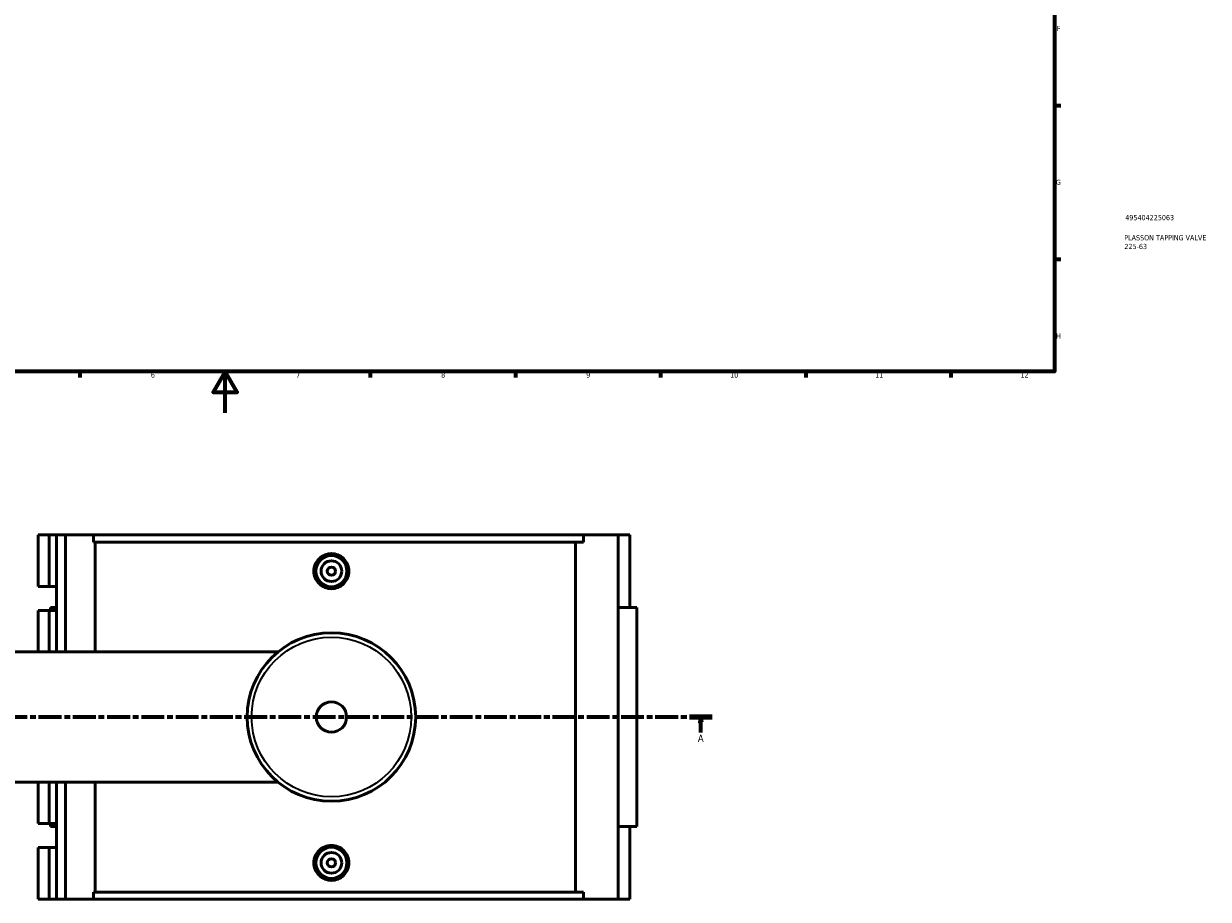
# Model space of a CAD drawing. Header units: millimetres. Extents: x 0 to 1022, y -235 to 1214.
# Tile 2 of 7: x 323 to 895, y -235 to 188. Entities that reach past the tile are written whole.
import ezdxf

# ---------------------------------------------------------------- set-up
doc = ezdxf.new("R2010")
doc.units = ezdxf.units.MM
doc.linetypes.add('CHAIN', pattern=[0.3543, 0.2362, -0.0295, 0.0591, -0.0295])
for name, color, linetype, lineweight in [('Border (ISO)', 7, 'Continuous', 70), ('Section Line (ISO)', 7, 'CHAIN', 70), ('Title (ISO)', 7, 'Continuous', 50), ('Visible (ISO)', 7, 'Continuous', 50), ('Visible Narrow (ISO)', 7, 'Continuous', 35)]:
    doc.layers.add(name, color=color, linetype=linetype, lineweight=lineweight)
doc.styles.add('Label Text (ISO)', font='tahoma.ttf')
doc.styles.add('Note Text (ISO)', font='tahoma.ttf')

# ---------------------------------------------------------------- blocks, each defined once
blk = doc.blocks.new('Borders Default Border')
at = {"layer": 'Border (ISO)'}
for p, q in [((821, 148.5), (823.9, 148.5)), ((821, 74.25), (823.9, 74.25)), ((350.42, 20), (350.42, 17.1)), ((490.58, 20), (490.58, 17.1)), ((560.67, 20), (560.67, 17.1)), ((630.75, 20), (630.75, 17.1)), ((700.83, 20), (700.83, 17.1)), ((770.92, 20), (770.92, 17.1))]:
    blk.add_line(p, q, dxfattribs=at)
at = {"layer": 'Border (ISO)', "flags": 128}
for points in [[(20, 20), (20, 574), (821, 574), (821, 20), (20, 20)], [(420.5, 0), (420.5, 20), (414.73, 10), (426.27, 10), (420.5, 20)]]:
    blk.add_lwpolyline(points, dxfattribs=at)
at = {"layer": 'Border (ISO)', "color": 232, "true_color": 0xca0064, "char_height": 2.5, "attachment_point": 7, "style": 'Note Text (ISO)'}
for s, insert in [('F', (822, 184.38)), ('G', (821.61, 110.08)), ('H', (821.74, 35.88)), ('6', (384.66, 17.05)), ('7', (454.77, 17.1)), ('8', (524.81, 17.04)), ('9', (594.88, 17.05)), ('10', (664.29, 17.05)), ('11', (734.37, 17.1)), ('12', (804.46, 17.1))]:
    blk.add_mtext(s, dxfattribs=dict(at, insert=insert))
blk = doc.blocks.new('Title Blocks ISO')
at = {"layer": 'Title (ISO)', "color": 232, "true_color": 0xca0064, "style": 'Note Text (ISO)'}
for tag, p in [('PART_NUMBER_001', (34.09, 73.08)), ('DESCRIPTION_001', (33.58, 63.35)), ('DESCRIPTION_002', (33.65, 59.13))]:
    blk.add_attdef(tag, p, '', height=2.5, dxfattribs=at)
blk = doc.blocks.new('2dTransSection0')
at = {"layer": 'Section Line (ISO)', "linetype": 'CHAIN', "ltscale": 46.681}
blk.add_line((231.26, -146.75), (655.68, -146.75), dxfattribs=at)
at = {"layer": 'Section Line (ISO)', "linetype": 'Continuous', "lineweight": 140}
for p, q in [((231.26, -146.75), (242.2, -146.75)), ((644.74, -146.75), (655.68, -146.75))]:
    blk.add_line(p, q, dxfattribs=at)
at = {"layer": 'Section Line (ISO)', "linetype": 'Continuous'}
for p, q in [((236.73, -146.75), (236.23, -149.25)), ((236.73, -149.25), (236.73, -146.75)), ((237.23, -149.25), (236.73, -146.75)), ((650.21, -146.75), (649.71, -149.25)), ((650.21, -149.25), (650.21, -146.75)), ((650.71, -149.25), (650.21, -146.75)), ((236.23, -149.25), (237.23, -149.25)), ((236.73, -154.16), (236.73, -149.25)), ((649.71, -149.25), (650.71, -149.25)), ((650.21, -154.16), (650.21, -149.25))]:
    blk.add_line(p, q, dxfattribs=at)
at = {"layer": 'Section Line (ISO)', "linetype": 'Continuous', "flags": 128}
for points in [[(237.23, -149.25), (236.73, -146.75), (236.23, -149.25), (237.23, -149.25)], [(650.71, -149.25), (650.21, -146.75), (649.71, -149.25), (650.71, -149.25)]]:
    blk.add_lwpolyline(points, dxfattribs=at)
at = {"layer": 'Section Line (ISO)'}
for points in [[(237.23, -149.25), (236.73, -146.75), (236.23, -149.25), (237.23, -149.25)], [(650.71, -149.25), (650.21, -146.75), (649.71, -149.25), (650.71, -149.25)]]:
    blk.add_solid(points, dxfattribs=at)
at = {"layer": 'Section Line (ISO)', "char_height": 3.5, "attachment_point": 7, "style": 'Label Text (ISO)'}
for insert in [(235.24, -158.75), (648.72, -158.75)]:
    blk.add_mtext('A', dxfattribs=dict(at, insert=insert))

msp = doc.modelspace()

# ---------------------------------------------------------------- linework, layer by layer
at = {"layer": 'Visible (ISO)'}
for p, q in [((330.183, -58.754), (330.183, -83.817)), ((330.183, -58.754), (335.569, -58.754)), ((335.569, -58.754), (339.164, -58.754)), ((335.569, -58.754), (335.569, -83.817)), ((339.164, -58.754), (339.164, -83.817)), ((339.164, -58.754), (343.473, -58.754)), ((343.473, -58.754), (343.473, -115.254)), ((343.473, -58.754), (356.956, -58.754)), ((356.956, -58.754), (356.956, -62.274)), ((356.956, -58.754), (593.61, -58.754)), ((593.61, -62.274), (356.956, -62.274)), ((357.851, -62.274), (357.851, -115.254)), ((589.732, -231.234), (589.732, -62.274)), ((610.24, -58.754), (593.61, -58.754)), ((593.61, -62.274), (593.61, -58.754)), ((615.846, -58.754), (610.24, -58.754)), ((610.24, -58.754), (610.24, -234.754)), ((615.846, -58.754), (615.846, -93.954)), ((330.183, -83.817), (335.569, -83.817)), ((335.569, -83.817), (339.164, -83.817)), ((339.164, -83.817), (339.164, -95.292)), ((335.569, -95.292), (330.183, -95.292)), ((330.183, -95.292), (330.183, -115.254)), ((339.164, -95.292), (335.569, -95.292)), ((335.569, -95.292), (335.569, -115.254)), ((339.164, -93.954), (336.227, -93.954)), ((336.227, -93.954), (336.227, -95.292)), ((339.164, -95.292), (339.164, -115.254)), ((619.221, -93.954), (610.24, -93.954)), ((619.221, -93.954), (619.221, -199.554)), ((285.841, -115.254), (446.121, -115.254)), ((285.841, -178.254), (446.121, -178.254)), ((330.183, -178.254), (330.183, -198.217)), ((335.569, -178.254), (335.569, -198.217)), ((339.164, -178.254), (339.164, -198.217)), ((343.473, -178.254), (343.473, -234.754)), ((357.851, -178.254), (357.851, -231.234)), ((330.183, -198.217), (335.569, -198.217)), ((335.569, -198.217), (339.164, -198.217)), ((336.227, -198.217), (336.227, -199.554)), ((336.227, -199.554), (339.164, -199.554)), ((339.164, -198.217), (339.164, -209.692)), ((610.24, -199.554), (619.221, -199.554)), ((615.846, -199.554), (615.846, -234.754)), ((335.569, -209.692), (330.183, -209.692)), ((330.183, -209.692), (330.183, -234.754)), ((339.164, -209.692), (335.569, -209.692)), ((335.569, -209.692), (335.569, -234.754)), ((339.164, -209.692), (339.164, -234.754)), ((356.956, -231.234), (356.956, -234.754)), ((593.61, -231.234), (356.956, -231.234)), ((593.61, -234.754), (593.61, -231.234)), ((330.183, -234.754), (335.569, -234.754)), ((335.569, -234.754), (339.164, -234.754)), ((339.164, -234.754), (343.473, -234.754)), ((343.473, -234.754), (356.956, -234.754)), ((356.956, -234.754), (593.61, -234.754)), ((593.61, -234.754), (610.24, -234.754)), ((610.24, -234.754), (615.846, -234.754))]:
    msp.add_line(p, q, dxfattribs=at)
for centre, radius in [((471.841, -76.354), 7.5), ((471.841, -76.354), 5), ((471.841, -76.354), 2), ((471.841, -146.754), 40.667), ((471.841, -146.754), 7.32), ((471.841, -217.154), 7.5), ((471.841, -217.154), 5), ((471.841, -217.154), 2)]:
    msp.add_circle(centre, radius, dxfattribs=at)
for points, knots in [([(480.317, -76.354), (480.317, -77.418), (480.103, -78.551), (479.236, -80.635), (478.582, -81.586), (477.076, -83.085), (476.124, -83.734), (474.038, -84.594), (472.904, -84.806), (470.779, -84.806), (469.645, -84.594), (467.559, -83.734), (466.606, -83.085), (465.1, -81.586), (464.447, -80.635), (463.579, -78.551), (463.366, -77.418), (463.366, -75.291), (463.579, -74.157), (464.447, -72.073), (465.1, -71.123), (466.606, -69.624), (467.559, -68.975), (469.645, -68.114), (470.779, -67.903), (472.904, -67.903), (474.038, -68.114), (476.124, -68.975), (477.076, -69.624), (478.582, -71.123), (479.236, -72.073), (480.103, -74.157), (480.317, -75.291), (480.317, -76.354)], [0, 0, 0, 0, 0.3190024, 0.3190024, 0.6380049, 0.6380049, 0.9568013, 0.9568013, 1.2755978, 1.2755978, 1.5943942, 1.5943942, 1.9131907, 1.9131907, 2.2321931, 2.2321931, 2.5511956, 2.5511956, 2.870198, 2.870198, 3.1892004, 3.1892004, 3.5079969, 3.5079969, 3.8267933, 3.8267933, 4.1455898, 4.1455898, 4.4643863, 4.4643863, 4.7833887, 4.7833887, 5.1023911, 5.1023911, 5.1023911, 5.1023911]), ([(480.317, -217.154), (480.317, -218.218), (480.103, -219.351), (479.236, -221.435), (478.582, -222.386), (477.076, -223.885), (476.124, -224.534), (474.038, -225.394), (472.904, -225.606), (470.779, -225.606), (469.645, -225.394), (467.559, -224.534), (466.606, -223.885), (465.1, -222.386), (464.447, -221.435), (463.579, -219.351), (463.366, -218.218), (463.366, -217.154), (463.366, -216.091), (463.579, -214.957), (464.447, -212.873), (465.1, -211.923), (466.606, -210.424), (467.559, -209.775), (469.645, -208.914), (470.779, -208.703), (472.904, -208.703), (474.038, -208.914), (476.124, -209.775), (477.076, -210.424), (478.582, -211.923), (479.236, -212.873), (480.103, -214.957), (480.317, -216.091), (480.317, -217.154)], [2.5511956, 2.5511956, 2.5511956, 2.5511956, 2.870198, 2.870198, 3.1892004, 3.1892004, 3.5079969, 3.5079969, 3.8267933, 3.8267933, 4.1455898, 4.1455898, 4.4643863, 4.4643863, 4.7833887, 4.7833887, 5.1023911, 5.1023911, 5.1023911, 5.4213936, 5.4213936, 5.740396, 5.740396, 6.0591924, 6.0591924, 6.3779889, 6.3779889, 6.6967854, 6.6967854, 7.0155818, 7.0155818, 7.3345843, 7.3345843, 7.6535867, 7.6535867, 7.6535867, 7.6535867])]:
    msp.add_open_spline(points, degree=3, knots=knots, dxfattribs=at)
at = {"layer": 'Visible Narrow (ISO)'}
msp.add_circle((471.841, -146.754), 38.525, dxfattribs=at)

# ---------------------------------------------------------------- block references
msp.add_blockref('Borders Default Border', (0, 0))
msp.add_blockref('Title Blocks ISO', (821, 20)).add_auto_attribs({'PART_NUMBER_001': '495404225063', 'DESCRIPTION_001': 'PLASSON TAPPING VALVE', 'DESCRIPTION_002': '225-63'})
at = {"layer": 'Section Line (ISO)'}
msp.add_blockref('2dTransSection0', (0, 0), dxfattribs=at)

doc.saveas('drawing.dxf')
